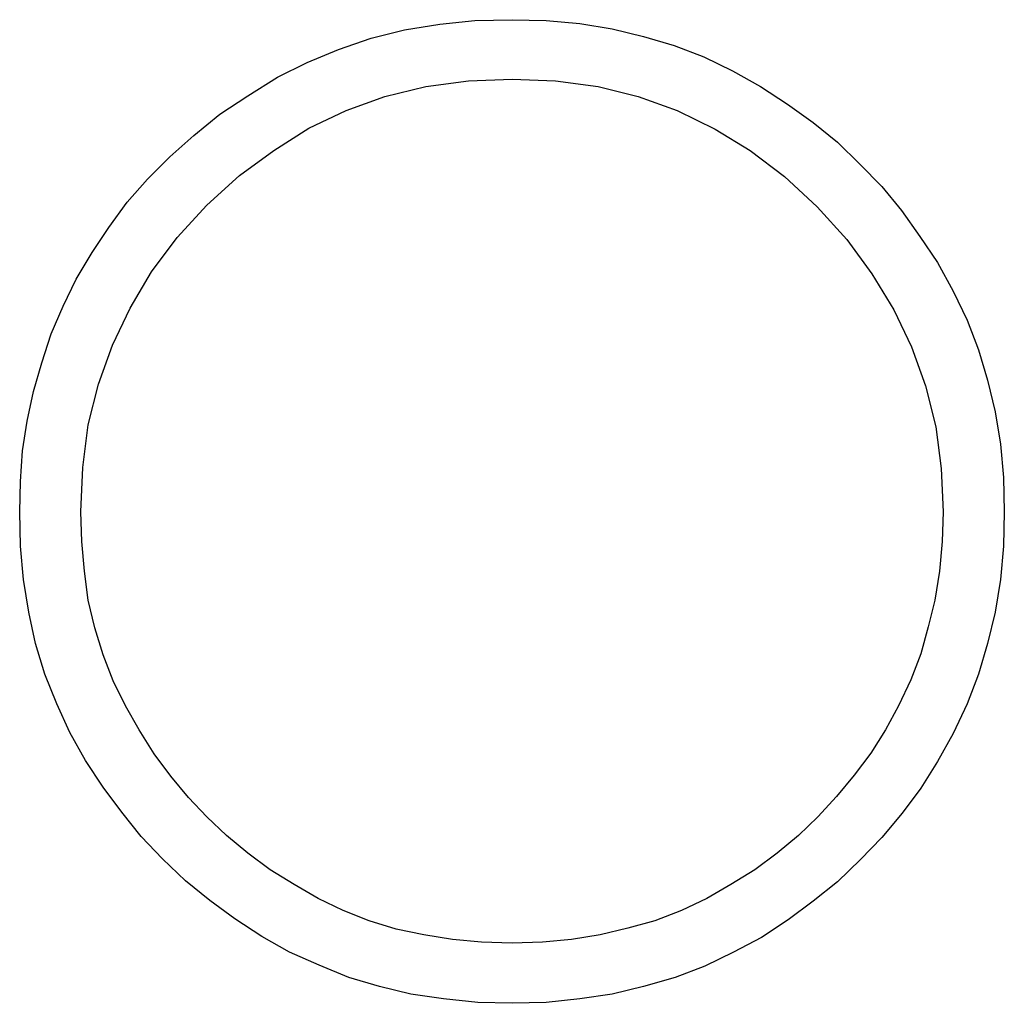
# Model space of a CAD drawing. Extents: x 0.3 to 23.8, y -0.6 to 1.9.
# Tile 1 of 4: x 0.3 to 2.4, y -0.4 to 1.7. Entities that reach past the tile are written whole.
import ezdxf

# ---------------------------------------------------------------- set-up
doc = ezdxf.new("R2010")
doc.units = 0

msp = doc.modelspace()

# ---------------------------------------------------------------- linework, layer by layer
at = {"color": 0}
for p, q in [((1.183594, 1.699219, 0.5), (1.257813, 1.707031, 0.5)), ((1.257813, 1.707031, 0.5), (1.335938, 1.708984, 0.5)), ((1.335938, 1.708984, 0.5), (1.408203, 1.707031, 0.5)), ((1.408203, 1.707031, 0.5), (1.478516, 1.701172, 0.5)), ((1.478516, 1.701172, 0.5), (1.546875, 1.689453, 0.5)), ((1.039063, 1.669922, 0.5), (1.109375, 1.6875, 0.5)), ((1.109375, 1.6875, 0.5), (1.183594, 1.699219, 0.5)), ((1.546875, 1.689453, 0.5), (1.613281, 1.673828, 0.5)), ((0.970703, 1.646484, 0.5), (1.039063, 1.669922, 0.5)), ((1.613281, 1.673828, 0.5), (1.677734, 1.654297, 0.5)), ((0.904297, 1.619141, 0.5), (0.970703, 1.646484, 0.5)), ((1.677734, 1.654297, 0.5), (1.740234, 1.630859, 0.5)), ((0.841797, 1.587891, 0.5), (0.904297, 1.619141, 0.5)), ((1.740234, 1.630859, 0.5), (1.800781, 1.601563, 0.5)), ((1.800781, 1.601563, 0.5), (1.859375, 1.568359, 0.5)), ((0.779297, 1.548828, 0.5), (0.841797, 1.587891, 0.5)), ((1.154297, 1.568359, 0.5), (1.244141, 1.580078, 0.5)), ((1.244141, 1.580078, 0.5), (1.335938, 1.583984, 0.5)), ((1.335938, 1.583984, 0.5), (1.427734, 1.580078, 0.5)), ((1.427734, 1.580078, 0.5), (1.517578, 1.568359, 0.5)), ((1.068359, 1.546875, 0.5), (1.154297, 1.568359, 0.5)), ((1.517578, 1.568359, 0.5), (1.601563, 1.546875, 0.5)), ((1.859375, 1.568359, 0.5), (1.916016, 1.53125, 0.5)), ((0.720703, 1.509766, 0.5), (0.779297, 1.548828, 0.5)), ((0.986328, 1.517578, 0.5), (1.068359, 1.546875, 0.5)), ((1.601563, 1.546875, 0.5), (1.683594, 1.517578, 0.5)), ((0.908203, 1.480469, 0.5), (0.986328, 1.517578, 0.5)), ((1.683594, 1.517578, 0.5), (1.763672, 1.478516, 0.5)), ((1.916016, 1.53125, 0.5), (1.970703, 1.492188, 0.5)), ((0.666016, 1.464844, 0.5), (0.720703, 1.509766, 0.5)), ((0.833984, 1.433594, 0.5), (0.908203, 1.480469, 0.5)), ((1.763672, 1.478516, 0.5), (1.837891, 1.433594, 0.5)), ((1.970703, 1.492188, 0.5), (2.021484, 1.451172, 0.5)), ((0.615234, 1.419922, 0.5), (0.666016, 1.464844, 0.5)), ((0.761719, 1.380859, 0.5), (0.833984, 1.433594, 0.5)), ((1.837891, 1.433594, 0.5), (1.910156, 1.378906, 0.5)), ((2.021484, 1.451172, 0.5), (2.068359, 1.404297, 0.5)), ((0.568359, 1.373047, 0.5), (0.615234, 1.419922, 0.5)), ((2.068359, 1.404297, 0.5), (2.115234, 1.357422, 0.5)), ((0.525391, 1.324219, 0.5), (0.568359, 1.373047, 0.5)), ((0.693359, 1.318359, 0.5), (0.761719, 1.380859, 0.5)), ((1.910156, 1.378906, 0.5), (1.978516, 1.314453, 0.5)), ((2.115234, 1.357422, 0.5), (2.15625, 1.306641, 0.5)), ((0.486328, 1.271484, 0.5), (0.525391, 1.324219, 0.5)), ((0.630859, 1.25, 0.5), (0.693359, 1.318359, 0.5)), ((1.978516, 1.314453, 0.5), (2.041016, 1.246094, 0.5)), ((2.15625, 1.306641, 0.5), (2.195313, 1.251953, 0.5)), ((0.451172, 1.21875, 0.5), (0.486328, 1.271484, 0.5)), ((0.576172, 1.177734, 0.5), (0.630859, 1.25, 0.5)), ((2.041016, 1.246094, 0.5), (2.09375, 1.173828, 0.5)), ((2.195313, 1.251953, 0.5), (2.232422, 1.197266, 0.5)), ((0.417969, 1.162109, 0.5), (0.451172, 1.21875, 0.5)), ((2.232422, 1.197266, 0.5), (2.265625, 1.136719, 0.5)), ((0.390625, 1.105469, 0.5), (0.417969, 1.162109, 0.5)), ((0.53125, 1.101563, 0.5), (0.576172, 1.177734, 0.5)), ((2.09375, 1.173828, 0.5), (2.140625, 1.097656, 0.5)), ((2.265625, 1.136719, 0.5), (2.294922, 1.076172, 0.5)), ((0.365234, 1.046875, 0.5), (0.390625, 1.105469, 0.5)), ((0.494141, 1.023438, 0.5), (0.53125, 1.101563, 0.5)), ((2.140625, 1.097656, 0.5), (2.177734, 1.019531, 0.5)), ((2.294922, 1.076172, 0.5), (2.318359, 1.013672, 0.5)), ((0.345703, 0.986328, 0.5), (0.365234, 1.046875, 0.5)), ((0.464844, 0.941406, 0.5), (0.494141, 1.023438, 0.5)), ((2.177734, 1.019531, 0.5), (2.207031, 0.9375, 0.5)), ((2.318359, 1.013672, 0.5), (2.337891, 0.949219, 0.5)), ((0.328125, 0.925781, 0.5), (0.345703, 0.986328, 0.5)), ((0.443359, 0.855469, 0.5), (0.464844, 0.941406, 0.5)), ((2.207031, 0.9375, 0.5), (2.228516, 0.851563, 0.5)), ((2.337891, 0.949219, 0.5), (2.353516, 0.882813, 0.5)), ((0.314453, 0.863281, 0.5), (0.328125, 0.925781, 0.5)), ((2.353516, 0.882813, 0.5), (2.365234, 0.814453, 0.5)), ((0.304688, 0.800781, 0.5), (0.314453, 0.863281, 0.5)), ((0.431641, 0.765625, 0.5), (0.443359, 0.855469, 0.5)), ((2.228516, 0.851563, 0.5), (2.240234, 0.763672, 0.5)), ((2.365234, 0.814453, 0.5), (2.371094, 0.744141, 0.5)), ((0.300781, 0.736328, 0.5), (0.304688, 0.800781, 0.5)), ((0.427734, 0.671875, 0.5), (0.431641, 0.765625, 0.5)), ((2.240234, 0.763672, 0.5), (2.244141, 0.671875, 0.5)), ((0.298828, 0.671875, 0.5), (0.300781, 0.736328, 0.5)), ((2.371094, 0.744141, 0.5), (2.373047, 0.671875, 0.5)), ((0.300781, 0.599609, 0.5), (0.298828, 0.671875, 0.5)), ((0.429688, 0.609375, 0.5), (0.427734, 0.671875, 0.5)), ((2.244141, 0.671875, 0.5), (2.242188, 0.609375, 0.5)), ((2.373047, 0.671875, 0.5), (2.371094, 0.599609, 0.5)), ((0.435547, 0.546875, 0.5), (0.429688, 0.609375, 0.5)), ((2.242188, 0.609375, 0.5), (2.236328, 0.546875, 0.5)), ((0.306641, 0.529297, 0.5), (0.300781, 0.599609, 0.5)), ((2.371094, 0.599609, 0.5), (2.365234, 0.529297, 0.5)), ((0.443359, 0.486328, 0.5), (0.435547, 0.546875, 0.5)), ((2.236328, 0.546875, 0.5), (2.226563, 0.486328, 0.5)), ((0.318359, 0.460938, 0.5), (0.306641, 0.529297, 0.5)), ((2.365234, 0.529297, 0.5), (2.353516, 0.460938, 0.5)), ((0.457031, 0.427734, 0.5), (0.443359, 0.486328, 0.5)), ((2.226563, 0.486328, 0.5), (2.212891, 0.429688, 0.5)), ((0.332031, 0.394531, 0.5), (0.318359, 0.460938, 0.5)), ((2.353516, 0.460938, 0.5), (2.337891, 0.394531, 0.5)), ((0.474609, 0.371094, 0.5), (0.457031, 0.427734, 0.5)), ((2.212891, 0.429688, 0.5), (2.197266, 0.373047, 0.5)), ((0.351563, 0.330078, 0.5), (0.332031, 0.394531, 0.5)), ((2.337891, 0.394531, 0.5), (2.318359, 0.330078, 0.5)), ((0.496094, 0.316406, 0.5), (0.474609, 0.371094, 0.5)), ((2.197266, 0.373047, 0.5), (2.175781, 0.318359, 0.5)), ((0.376953, 0.267578, 0.5), (0.351563, 0.330078, 0.5)), ((0.521484, 0.263672, 0.5), (0.496094, 0.316406, 0.5)), ((2.175781, 0.318359, 0.5), (2.150391, 0.263672, 0.5)), ((2.318359, 0.330078, 0.5), (2.294922, 0.267578, 0.5)), ((0.404297, 0.207031, 0.5), (0.376953, 0.267578, 0.5)), ((0.550781, 0.212891, 0.5), (0.521484, 0.263672, 0.5)), ((2.150391, 0.263672, 0.5), (2.123047, 0.212891, 0.5)), ((2.294922, 0.267578, 0.5), (2.265625, 0.205078, 0.5)), ((0.582031, 0.162109, 0.5), (0.550781, 0.212891, 0.5)), ((2.123047, 0.212891, 0.5), (2.091797, 0.164063, 0.5)), ((0.4375, 0.148438, 0.5), (0.404297, 0.207031, 0.5)), ((2.265625, 0.205078, 0.5), (2.232422, 0.146484, 0.5)), ((0.474609, 0.091797, 0.5), (0.4375, 0.148438, 0.5)), ((0.617188, 0.115234, 0.5), (0.582031, 0.162109, 0.5)), ((2.091797, 0.164063, 0.5), (2.056641, 0.117188, 0.5)), ((2.232422, 0.146484, 0.5), (2.197266, 0.089844, 0.5)), ((0.654297, 0.070313, 0.5), (0.617188, 0.115234, 0.5)), ((2.056641, 0.117188, 0.5), (2.019531, 0.072266, 0.5)), ((0.513672, 0.039063, 0.5), (0.474609, 0.091797, 0.5)), ((2.197266, 0.089844, 0.5), (2.158203, 0.037109, 0.5)), ((0.693359, 0.029297, 0.5), (0.654297, 0.070313, 0.5)), ((2.019531, 0.072266, 0.5), (1.980469, 0.029297, 0.5)), ((0.554688, -0.011719, 0.5), (0.513672, 0.039063, 0.5)), ((0.734375, -0.009766, 0.5), (0.693359, 0.029297, 0.5)), ((1.980469, 0.029297, 0.5), (1.939453, -0.009766, 0.5)), ((2.158203, 0.037109, 0.5), (2.115234, -0.013672, 0.5)), ((0.599609, -0.058594, 0.5), (0.554688, -0.011719, 0.5)), ((0.779297, -0.046875, 0.5), (0.734375, -0.009766, 0.5)), ((1.939453, -0.009766, 0.5), (1.894531, -0.046875, 0.5)), ((2.115234, -0.013672, 0.5), (2.070313, -0.060547, 0.5)), ((0.648438, -0.105469, 0.5), (0.599609, -0.058594, 0.5)), ((0.826172, -0.082031, 0.5), (0.779297, -0.046875, 0.5)), ((1.894531, -0.046875, 0.5), (1.847656, -0.082031, 0.5)), ((2.070313, -0.060547, 0.5), (2.021484, -0.107422, 0.5)), ((0.876953, -0.113281, 0.5), (0.826172, -0.082031, 0.5)), ((1.847656, -0.082031, 0.5), (1.796875, -0.113281, 0.5)), ((0.699219, -0.146484, 0.5), (0.648438, -0.105469, 0.5)), ((0.927734, -0.142578, 0.5), (0.876953, -0.113281, 0.5)), ((1.796875, -0.113281, 0.5), (1.746094, -0.142578, 0.5)), ((2.021484, -0.107422, 0.5), (1.970703, -0.148438, 0.5)), ((0.980469, -0.167969, 0.5), (0.927734, -0.142578, 0.5)), ((1.746094, -0.142578, 0.5), (1.693359, -0.167969, 0.5)), ((0.751953, -0.185547, 0.5), (0.699219, -0.146484, 0.5)), ((1.970703, -0.148438, 0.5), (1.917969, -0.1875, 0.5)), ((0.808594, -0.222656, 0.5), (0.751953, -0.185547, 0.5)), ((1.035156, -0.189453, 0.5), (0.980469, -0.167969, 0.5)), ((1.693359, -0.167969, 0.5), (1.636719, -0.189453, 0.5)), ((1.091797, -0.207031, 0.5), (1.035156, -0.189453, 0.5)), ((1.150391, -0.21875, 0.5), (1.091797, -0.207031, 0.5)), ((1.580078, -0.205078, 0.5), (1.521484, -0.21875, 0.5)), ((1.636719, -0.189453, 0.5), (1.580078, -0.205078, 0.5)), ((1.917969, -0.1875, 0.5), (1.861328, -0.224609, 0.5)), ((0.867188, -0.255859, 0.5), (0.808594, -0.222656, 0.5)), ((1.210938, -0.228516, 0.5), (1.150391, -0.21875, 0.5)), ((1.521484, -0.21875, 0.5), (1.460938, -0.228516, 0.5)), ((1.861328, -0.224609, 0.5), (1.802734, -0.255859, 0.5)), ((1.271484, -0.234375, 0.5), (1.210938, -0.228516, 0.5)), ((1.335938, -0.236328, 0.5), (1.271484, -0.234375, 0.5)), ((1.400391, -0.234375, 0.5), (1.335938, -0.236328, 0.5)), ((1.460938, -0.228516, 0.5), (1.400391, -0.234375, 0.5)), ((0.929688, -0.283203, 0.5), (0.867188, -0.255859, 0.5)), ((1.802734, -0.255859, 0.5), (1.742188, -0.285156, 0.5)), ((0.992188, -0.308594, 0.5), (0.929688, -0.283203, 0.5)), ((1.742188, -0.285156, 0.5), (1.679688, -0.308594, 0.5)), ((1.056641, -0.328125, 0.5), (0.992188, -0.308594, 0.5)), ((1.679688, -0.308594, 0.5), (1.613281, -0.328125, 0.5)), ((1.123047, -0.34375, 0.5), (1.056641, -0.328125, 0.5)), ((1.613281, -0.328125, 0.5), (1.546875, -0.34375, 0.5)), ((1.191406, -0.353516, 0.5), (1.123047, -0.34375, 0.5)), ((1.546875, -0.34375, 0.5), (1.478516, -0.353516, 0.5)), ((1.263672, -0.361328, 0.5), (1.191406, -0.353516, 0.5)), ((1.335938, -0.363281, 0.5), (1.263672, -0.361328, 0.5)), ((1.408203, -0.361328, 0.5), (1.335938, -0.363281, 0.5)), ((1.478516, -0.353516, 0.5), (1.408203, -0.361328, 0.5))]:
    msp.add_line(p, q, dxfattribs=at)

doc.saveas('drawing.dxf')
